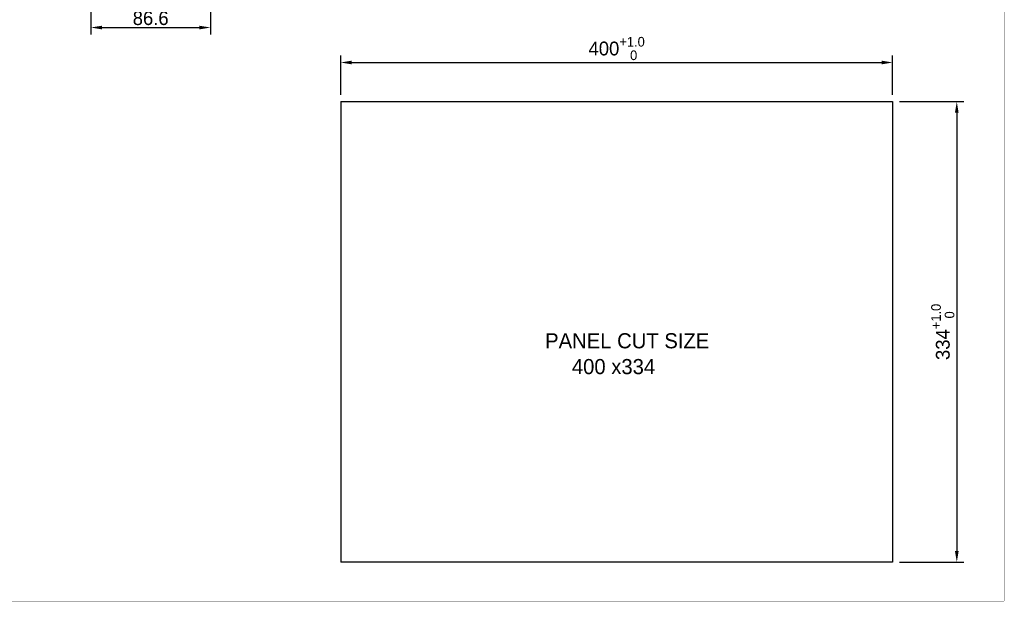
# Model space of a CAD drawing. Header units: millimetres. Extents: x 0 to 1427, y 0 to 1009.
# Tile 16 of 32: x 713 to 1427, y 0 to 422. Entities that reach past the tile are written whole.
import ezdxf

# ---------------------------------------------------------------- set-up
doc = ezdxf.new("R2010")
doc.units = ezdxf.units.MM
doc.header["$LTSCALE"] = 65.395
doc.header["$PDMODE"] = 3
doc.header["$PDSIZE"] = 0.01
doc.layers.get('0').update_dxf_attribs({"linetype": 'CONTINUOUS'})
doc.layers.get('Defpoints').update_dxf_attribs({"linetype": 'CONTINUOUS'})
doc.layers.add('00_TOPPPC12-FORMAT', color=7, linetype='CONTINUOUS')
doc.styles.get("Standard").update_dxf_attribs({"font": 'gothic.ttf'})
doc.dimstyles.new('WALL', dxfattribs={"dimtxt": 10, "dimasz": 8, "dimexe": 5, "dimexo": 5, "dimgap": 1.5, "dimtad": 1, "dimtoh": 1, "dimdsep": 46, "dimtxsty": 'STANDARD', "dimcen": 0, "dimadec": 0, "dimazin": 0, "dimtp": 0.001, "dimtm": 0.001, "dimtfac": 1, "dimtofl": 0, "dimtmove": 0, "dimatfit": 3, "dimfxl": 1, "dimtolj": 1, "dimarcsym": 0})

# ---------------------------------------------------------------- blocks, each defined once
blk = doc.blocks.new('*D25')
at = {"color": 0, "lineweight": -2, "transparency": 16777216}
for p, q in [((946.01, 367.26), (946.01, 395.63)), ((1346.01, 367.26), (1346.01, 395.63)), ((954.01, 390.63), (1338.01, 390.63))]:
    blk.add_line(p, q, dxfattribs=at)
at = {"color": 0, "transparency": 16777216}
for points in [[(954.01, 391.96), (954.01, 389.29), (946.01, 390.63)], [(1338.01, 391.96), (1338.01, 389.29), (1346.01, 390.63)]]:
    blk.add_solid(points, dxfattribs=at)
at = {"layer": 'Defpoints', "color": 0, "transparency": 16777216}
for p in [(1346.01, 390.63), (946.01, 362.26), (1346.01, 362.26)]:
    blk.add_point(p, dxfattribs=at)
at = {"color": 0, "transparency": 16777216, "insert": (1146.01, 400.77), "char_height": 10, "attachment_point": 5}
blk.add_mtext('\\A1;400{\\H0.7x;\\S+1.0^    0;}', dxfattribs=at)
blk = doc.blocks.new('*D26')
at = {"color": 0, "lineweight": -2, "transparency": 16777216}
for p, q in [((1351.01, 362.26), (1397.48, 362.26)), ((1392.48, 354.26), (1392.48, 36.26)), ((1351.01, 28.26), (1397.48, 28.26))]:
    blk.add_line(p, q, dxfattribs=at)
at = {"color": 0, "transparency": 16777216}
for points in [[(1391.15, 354.26), (1393.81, 354.26), (1392.48, 362.26)], [(1391.15, 36.26), (1393.81, 36.26), (1392.48, 28.26)]]:
    blk.add_solid(points, dxfattribs=at)
at = {"layer": 'Defpoints', "color": 0, "transparency": 16777216}
for p in [(1346.01, 362.26), (1346.01, 28.26), (1392.48, 28.26)]:
    blk.add_point(p, dxfattribs=at)
at = {"color": 0, "transparency": 16777216, "insert": (1382.33, 195.26), "char_height": 10, "attachment_point": 5, "rotation": 90}
blk.add_mtext('\\A1;334{\\H0.7x;\\S+1.0^    0;}', dxfattribs=at)
blk = doc.blocks.new('*D43')
at = {"color": 0, "lineweight": -2, "transparency": 16777216}
for p, q in [((851.61, 468.84), (851.61, 410.97)), ((765.01, 443.04), (765.01, 410.97)), ((773.01, 415.97), (843.61, 415.97))]:
    blk.add_line(p, q, dxfattribs=at)
at = {"color": 0, "transparency": 16777216}
for points in [[(773.01, 417.3), (773.01, 414.63), (765.01, 415.97)], [(843.61, 417.3), (843.61, 414.63), (851.61, 415.97)]]:
    blk.add_solid(points, dxfattribs=at)
at = {"layer": 'Defpoints', "color": 0, "transparency": 16777216}
for p in [(851.61, 473.84), (765.01, 448.04), (851.61, 415.97)]:
    blk.add_point(p, dxfattribs=at)
at = {"color": 0, "transparency": 16777216, "insert": (808.31, 422.72), "char_height": 10, "attachment_point": 5}
blk.add_mtext('\\A1;86.6', dxfattribs=at)

msp = doc.modelspace()

# ---------------------------------------------------------------- linework, layer by layer
at = {"color": 6}
for p, q in [((946.014, 362.265), (1346.014, 362.265)), ((946.014, 362.265), (946.014, 28.265)), ((1346.014, 362.265), (1346.014, 28.265)), ((1346.014, 28.265), (946.014, 28.265))]:
    msp.add_line(p, q, dxfattribs=at)
at = {"layer": '00_TOPPPC12-FORMAT', "color": 7, "linetype": 'Continuous', "const_width": 0.24}
for points in [[(1426.8, 0), (1426.8, 1009.2)], [(0, 0), (1426.8, 0)]]:
    msp.add_lwpolyline(points, dxfattribs=at)

# ---------------------------------------------------------------- texts
for s, height, p in [('PANEL CUT SIZE', 10.96886, (1094.152, 183.343)), ('400 x334', 10.9689, (1113.544, 164.619))]:
    msp.add_text(s, height=height).set_placement(p)

# ---------------------------------------------------------------- dimensions: what is measured, and where the dimension line sits
dim = msp.add_linear_dim(base=(851.615, 415.966), p1=(765.015, 448.04), p2=(851.615, 473.84), dimstyle='WALL')
dim.commit()
dim.dimension.update_dxf_attribs({"geometry": '*D43', "text_midpoint": (808.315, 415.966), "dimtype": 160})
at = {"color": 6}
dim = msp.add_linear_dim(base=(1346.014, 390.626), p1=(946.014, 362.265), p2=(1346.014, 362.265), text='<>{\\H0.7x;\\S+1.0^    0;}', dimstyle='WALL', dxfattribs=at)
dim.commit()
dim.dimension.update_dxf_attribs({"geometry": '*D25', "text_midpoint": (1146.014, 390.626), "dimtype": 160})
dim = msp.add_linear_dim(base=(1392.479, 28.265), p1=(1346.014, 362.265), p2=(1346.014, 28.265), angle=90, text='<>{\\H0.7x;\\S+1.0^    0;}', dimstyle='WALL', dxfattribs=at)
dim.commit()
dim.dimension.update_dxf_attribs({"geometry": '*D26', "text_midpoint": (1392.479, 195.265), "dimtype": 160})

doc.saveas('drawing.dxf')
